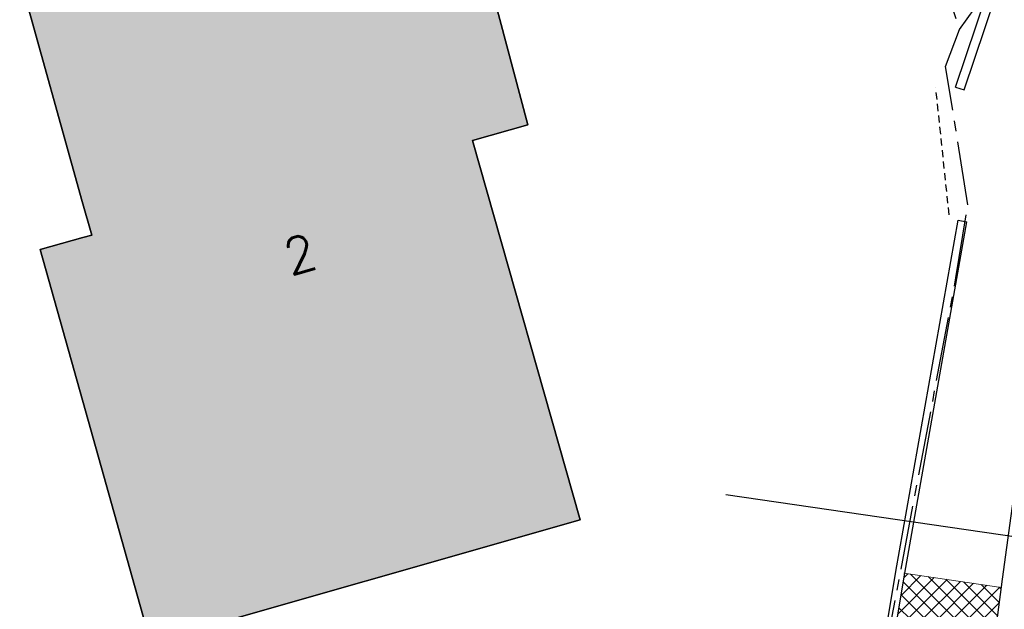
# Model space of a CAD drawing. Header units: metres. Extents: x 202922 to 203755, y 348928 to 349702.
# Tile 24 of 256: x 203182 to 203204, y 349366 to 349380. Entities that reach past the tile are written whole.
import ezdxf
from ezdxf.enums import TextEntityAlignment as Align

# ---------------------------------------------------------------- set-up
doc = ezdxf.new("R2010")
doc.units = ezdxf.units.M
doc.linetypes.add('1-200 CENTER', pattern=[4.28625, 2.8575, -0.47625, 0.47625, -0.47625])
doc.linetypes.add('1-200 HIDDEN', pattern=[0.9525, 0.635, -0.3175])
for name, color, linetype in [('bgt.onbegroeidterreindeel', 252, 'Continuous'), ('PH-ALG-WERKGRENS', 3, '1-200 WERKGRENS'), ('PH-BEST-BEBOUWING', 1, 'Continuous'), ('PH-BEST-BEBOUWING-ARCERING', 254, 'Continuous'), ('PH-BEST-HUISNUMMER', 7, 'Continuous'), ('PH-BEST-KADASTRALE-GRENS', 240, '1-200 CENTER'), ('PH-BEST-MUUR-INDICATIEF INGETEKEND', 1, 'Continuous'), ('PH-BEST-POORT', 8, '1-200 HIDDEN'), ('PH-INM-KANTVERHARDING', 253, 'Continuous')]:
    doc.layers.add(name, color=color, linetype=linetype)
doc.layers.add('PH-NIEUW-HERSTRATEN', color=253, linetype='Continuous', lineweight=9)
doc.styles.add('ROMANS', font='romans.shx')
doc.linetypes.add('1-200 WERKGRENS', pattern='A,1.5,-0.6,["WERK",ROMANS,S=0.24,R=0,X=-0.5,Y=-0.12],-0.45', length=2.55)

msp = doc.modelspace()

# ---------------------------------------------------------------- hatches: boundary and pattern name
at = {"layer": 'PH-BEST-BEBOUWING-ARCERING'}
msp.add_hatch(color=256, dxfattribs=at).paths.add_polyline_path([(203192, 349376.86), (203193.24, 349377.21), (203191.7, 349382.99), (203183.201, 349380.844), (203181.88, 349380.51), (203183.28, 349375.5), (203183.49, 349374.75), (203183.292, 349374.695), (203182.34, 349374.43), (203183.35, 349370.824), (203184.8, 349365.65), (203194.41, 349368.39)])
at = {"layer": 'PH-NIEUW-HERSTRATEN'}
h = msp.add_hatch(dxfattribs=at)
h.set_pattern_fill('ANSI37', color=256, scale=0.075)
h.paths.add_polyline_path([(203203.82, 349366.879), (203201.662, 349367.196), (203201.497, 349366.21), (203203.69, 349365.887)])

# ---------------------------------------------------------------- linework, layer by layer
at = {"layer": 'bgt.onbegroeidterreindeel'}
msp.add_lwpolyline([(203191.7, 349382.99), (203183.201, 349380.844), (203181.88, 349380.51), (203183.28, 349375.5), (203183.49, 349374.75), (203183.292, 349374.695), (203182.34, 349374.43), (203183.35, 349370.824), (203184.8, 349365.65), (203194.41, 349368.39), (203192, 349376.86), (203193.24, 349377.21), (203191.7, 349382.99)], close=True, dxfattribs=at)
at = {"layer": 'PH-ALG-WERKGRENS'}
msp.add_lwpolyline([(203197.664, 349368.954), (203213.779, 349366.611)], dxfattribs=at)
at = {"layer": 'PH-BEST-BEBOUWING'}
msp.add_lwpolyline([(203191.7, 349382.99), (203193.24, 349377.21), (203192, 349376.86), (203194.41, 349368.39), (203184.8, 349365.65), (203183.35, 349370.824), (203182.34, 349374.43), (203183.292, 349374.695), (203183.49, 349374.75), (203183.28, 349375.5), (203181.88, 349380.51), (203183.201, 349380.844), (203191.7, 349382.99)], close=True, dxfattribs=at)
at = {"layer": 'PH-BEST-KADASTRALE-GRENS', "ltscale": 0.5}
for points in [[(203185.456, 349420.772), (203191.829, 349404.988), (203199.734, 349386.786), (203200.364, 349387.054), (203202.885, 349379.338)], [(203202.885, 349379.338), (203204.236, 349381.222), (203208.046, 349390.522), (203213.926, 349402.507)], [(203200.782, 349363.077), (203202.807, 349373.791), (203203.072, 349375.421), (203202.576, 349378.517), (203202.885, 349379.338)]]:
    msp.add_lwpolyline(points, dxfattribs=at)
at = {"layer": 'PH-BEST-MUUR-INDICATIEF INGETEKEND'}
for points in [[(203202.799, 349378.056), (203203.968, 349381.531)], [(203202.799, 349378.056), (203202.989, 349377.992)], [(203202.852, 349375.081), (203203.049, 349375.046)]]:
    msp.add_lwpolyline(points, dxfattribs=at)
at = {"layer": 'PH-BEST-MUUR-INDICATIEF INGETEKEND', "ltscale": 0.25, "flags": 128}
msp.add_lwpolyline([(203202.989, 349377.992), (203204.158, 349381.467)], dxfattribs=at)
for points in [[(203193.451, 349352.873), (203197.371, 349353.932, 0.143104), (203198.83, 349354.86, 0.140309), (203199.554, 349356.394), (203200.321, 349360.383), (203201.465, 349367.231), (203202.852, 349375.081)], [(203193.503, 349352.68), (203197.425, 349353.74, 0.14325), (203198.98, 349354.729, 0.14009), (203199.751, 349356.359), (203200.518, 349360.348), (203201.663, 349367.198), (203203.049, 349375.046)]]:
    msp.add_lwpolyline(points, format="xyb", dxfattribs=at)
at = {"layer": 'PH-BEST-POORT', "ltscale": 0.25, "flags": 128}
msp.add_lwpolyline([(203202.654, 349375.204), (203202.356, 349378.041)], dxfattribs=at)
at = {"layer": 'PH-INM-KANTVERHARDING'}
msp.add_lwpolyline([(203202.569, 349357.332), (203203.845, 349367.066), (203205.319, 349377.835)], dxfattribs=at)
at = {"layer": 'PH-NIEUW-HERSTRATEN'}
msp.add_lwpolyline([(203203.82, 349366.879), (203201.643, 349367.199)], dxfattribs=at)

# ---------------------------------------------------------------- texts
at = {"layer": 'PH-BEST-HUISNUMMER', "style": 'ROMANS'}
msp.add_text('2', height=0.8, rotation=15.9, dxfattribs=at).set_placement((203188.145, 349374.32), align=Align.MIDDLE_CENTER)

doc.saveas('drawing.dxf')
